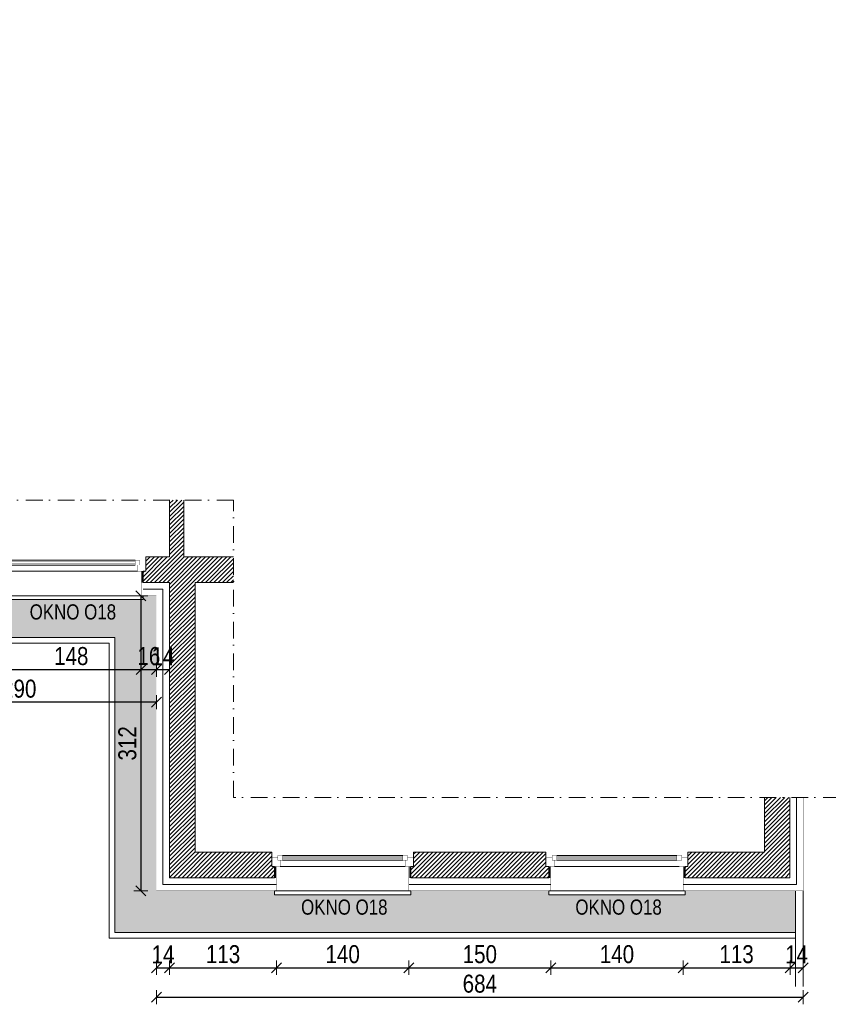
# Model space of a CAD drawing. Header units: millimetres. Extents: x 18880 to 99371, y -5529 to 27899.
# Tile 60 of 161: x 38165 to 39020, y 2758 to 3798. Entities that reach past the tile are written whole.
import ezdxf

# ---------------------------------------------------------------- set-up
doc = ezdxf.new("R2010")
doc.units = ezdxf.units.MM
doc.set_wipeout_variables(frame=1)
doc.linetypes.add('DASHED', pattern=[19.05, 12.7, -6.35])
doc.linetypes.add('Kropki i Kreski', pattern=[335.138881, 176.388884, -88.194442, 0, -70.555556])
for name, color, linetype, lineweight in [('AA_HATCH', 251, 'Continuous', 0), ('AA_IZOLACJA', 251, 'Continuous', 0), ('AA_OPIS', 2, 'Continuous', 0), ('AA_WIDOK', 254, 'Continuous', 0), ('AP wymiary', 40, 'Continuous', 0), ('K_SCIANY', 90, 'Continuous', 20)]:
    doc.layers.add(name, color=color, linetype=linetype, lineweight=lineweight)
doc.layers.add('Okna ArchiCADa', color=7, linetype='Continuous')
doc.styles.add('1', font='ARIALN.TTF')
doc.styles.add('ARIAL', font='arial.ttf')
doc.linetypes.add('STYROPIAN', pattern='A,0.000141,[1,styropian.shx,S=1,R=0,X=0,Y=0],-14.102004', length=14.102145)
doc.dimstyles.new('1_50', dxfattribs={"dimscale": 10, "dimtxt": 1.9, "dimasz": 0.005, "dimexe": 0, "dimexo": 0, "dimgap": 0.45, "dimtad": 1, "dimdec": 4, "dimrnd": 0.5, "dimdsep": 46, "dimtxsty": '1', "dimblk1": 'DIM01', "dimblk2": 'DIM01', "dimsah": 1, "dimcen": 2, "dimdle": 25, "dimse1": 1, "dimse2": 1, "dimclrd": 1, "dimclrt": 2, "dimadec": 0, "dimazin": 0, "dimtfac": 0.66665, "dimtdec": 4, "dimtix": 1, "dimtmove": 0, "dimatfit": 3, "dimldrblk": 'DIM01', "dimfxl": 0, "dimtolj": 1, "dimtzin": 0, "dimarcsym": 0})

# ---------------------------------------------------------------- blocks, each defined once
blk = doc.blocks.new('O1 rozwierane 12_82')
at = {"layer": 'AA_WIDOK', "color": 4}
blk.add_lwpolyline([(720, 260), (720, 300), (-720, 300), (-720, 260)], dxfattribs=at)
at = {"layer": 'AA_WIDOK', "linetype": 'DASHED', "ltscale": 0.5}
blk.add_lwpolyline([(720, 260), (-720, 260)], dxfattribs=at)
at = {"layer": 'AA_WIDOK', "color": 4, "const_width": 3}
for points in [[(-750, -90), (-750, 0)], [(750, 0), (750, -90)]]:
    blk.add_lwpolyline(points, dxfattribs=at)
at = {"color": 4}
blk.add_wipeout([(-635, -115), (-635, -65), (-660, -65), (-660, 0), (660, 0), (660, -65), (635, -65), (635, -115)], dxfattribs=at).dxf.layer = 'AA_WIDOK'
at = {"layer": 'AA_WIDOK', "color": 4, "const_width": 3}
for points in [[(-750, 0), (-660, 0)], [(-660, 0), (-660, -65)], [(660, -65), (660, 0)], [(660, 0), (750, 0)], [(-685, -90), (-750, -90)], [(-660, -65), (-685, -65)], [(-685, -65), (-685, -90)], [(-685, -65), (-635, -65)], [(-685, -115), (-685, -65)], [(-635, -65), (-635, -115)], [(635, -80), (-635, -80)], [(635, -90), (-635, -90)], [(635, -100), (-635, -100)], [(635, -115), (635, -65)], [(635, -65), (685, -65)], [(685, -65), (660, -65)], [(685, -90), (685, -65)], [(685, -65), (685, -115)], [(750, -90), (685, -90)], [(-635, -115), (-685, -115)], [(685, -115), (635, -115)]]:
    blk.add_lwpolyline(points, dxfattribs=at)
at = {"layer": 'AA_WIDOK', "color": 4}
for points in [[(-660, 0), (660, 0)], [(635, -65), (-635, -65)], [(635, -115), (-635, -115)], [(635, -115), (-635, -115)]]:
    blk.add_lwpolyline(points, dxfattribs=at)
blk = doc.blocks.new('O1 rozwierane 12_83')
at = {"layer": 'AA_WIDOK', "color": 4}
blk.add_lwpolyline([(760, 260), (760, 300), (-760, 300), (-760, 260)], dxfattribs=at)
at = {"layer": 'AA_WIDOK', "linetype": 'DASHED', "ltscale": 0.5}
blk.add_lwpolyline([(760, 260), (-760, 260)], dxfattribs=at)
at = {"layer": 'AA_WIDOK', "color": 4, "const_width": 3}
for points in [[(-790, -90), (-790, 0)], [(790, 0), (790, -90)]]:
    blk.add_lwpolyline(points, dxfattribs=at)
at = {"color": 4}
blk.add_wipeout([(-675, -115), (-675, -65), (-700, -65), (-700, 0), (700, 0), (700, -65), (675, -65), (675, -115)], dxfattribs=at).dxf.layer = 'AA_WIDOK'
at = {"layer": 'AA_WIDOK', "color": 4, "const_width": 3}
for points in [[(-790, 0), (-700, 0)], [(-700, 0), (-700, -65)], [(700, -65), (700, 0)], [(700, 0), (790, 0)], [(-725, -90), (-790, -90)], [(-700, -65), (-725, -65)], [(-725, -65), (-725, -90)], [(-725, -65), (-675, -65)], [(-725, -115), (-725, -65)], [(-675, -65), (-675, -115)], [(675, -80), (-675, -80)], [(675, -90), (-675, -90)], [(675, -100), (-675, -100)], [(675, -115), (675, -65)], [(675, -65), (725, -65)], [(725, -65), (700, -65)], [(725, -90), (725, -65)], [(725, -65), (725, -115)], [(790, -90), (725, -90)], [(-675, -115), (-725, -115)], [(725, -115), (675, -115)]]:
    blk.add_lwpolyline(points, dxfattribs=at)
at = {"layer": 'AA_WIDOK', "color": 4}
for points in [[(-700, 0), (700, 0)], [(675, -65), (-675, -65)], [(675, -115), (-675, -115)], [(675, -115), (-675, -115)]]:
    blk.add_lwpolyline(points, dxfattribs=at)
blk = doc.blocks.new('DIM01')
at = {"color": 2}
blk.add_line((-106, -106), (106, 106), dxfattribs=at)
blk.add_line((0, -150), (0, 150))
blk = doc.blocks.new('*D943')
at = {"layer": 'AP wymiary', "color": 1, "lineweight": -2, "transparency": 16777216}
blk.add_line((38145.2, 3111.3), (38293.1, 3111.3), dxfattribs=at)
at = {"layer": 'Defpoints', "color": 0, "transparency": 16777216}
for p in [(38145.2, 3196.3), (38293.2, 3196.3), (38293.2, 3111.3)]:
    blk.add_point(p, dxfattribs=at)
at = {"layer": 'AP wymiary', "color": 1, "lineweight": -2, "transparency": 16777216, "xscale": 0.05, "yscale": 0.05, "zscale": 0.05, "rotation": 180}
blk.add_blockref('DIM01', (38145.2, 3111.3), dxfattribs=at)
at = {"layer": 'AP wymiary', "color": 1, "lineweight": -2, "transparency": 16777216, "xscale": 0.05, "yscale": 0.05, "zscale": 0.05}
blk.add_blockref('DIM01', (38293.2, 3111.3), dxfattribs=at)
at = {"layer": 'AP wymiary', "color": 2, "transparency": 16777216, "insert": (38219.2, 3125.5), "char_height": 19, "attachment_point": 5, "style": '1'}
blk.add_mtext('\\A1;148', dxfattribs=at)
blk = doc.blocks.new('*D944')
at = {"layer": 'AP wymiary', "color": 1, "lineweight": -2, "transparency": 16777216}
for p, q in [((38293.1, 3111.3), (38293.1, 3111.3)), ((38293.2, 3111.3), (38309.2, 3111.3)), ((38309.2, 3111.3), (38309.3, 3111.3))]:
    blk.add_line(p, q, dxfattribs=at)
at = {"layer": 'Defpoints', "color": 0, "transparency": 16777216}
for p in [(38293.2, 3196.3), (38309.2, 3189.3), (38309.2, 3111.3)]:
    blk.add_point(p, dxfattribs=at)
at = {"layer": 'AP wymiary', "color": 1, "lineweight": -2, "transparency": 16777216, "xscale": 0.05, "yscale": 0.05, "zscale": 0.05}
blk.add_blockref('DIM01', (38293.2, 3111.3), dxfattribs=at)
at = {"layer": 'AP wymiary', "color": 1, "lineweight": -2, "transparency": 16777216, "xscale": 0.05, "yscale": 0.05, "zscale": 0.05, "rotation": 180}
blk.add_blockref('DIM01', (38309.2, 3111.3), dxfattribs=at)
at = {"layer": 'AP wymiary', "color": 2, "transparency": 16777216, "insert": (38301.2, 3125.5), "char_height": 19, "attachment_point": 5, "style": '1'}
blk.add_mtext('\\A1;16', dxfattribs=at)
blk = doc.blocks.new('*D945')
at = {"layer": 'AP wymiary', "color": 1, "lineweight": -2, "transparency": 16777216}
for p, q in [((38309.1, 3111.3), (38309.1, 3111.3)), ((38309.2, 3111.3), (38323.2, 3111.3)), ((38323.2, 3111.3), (38323.3, 3111.3))]:
    blk.add_line(p, q, dxfattribs=at)
at = {"layer": 'Defpoints', "color": 0, "transparency": 16777216}
for p in [(38323.2, 3203.3), (38309.2, 3189.3), (38323.2, 3111.3)]:
    blk.add_point(p, dxfattribs=at)
at = {"layer": 'AP wymiary', "color": 1, "lineweight": -2, "transparency": 16777216, "xscale": 0.05, "yscale": 0.05, "zscale": 0.05}
blk.add_blockref('DIM01', (38309.2, 3111.3), dxfattribs=at)
at = {"layer": 'AP wymiary', "color": 1, "lineweight": -2, "transparency": 16777216, "xscale": 0.05, "yscale": 0.05, "zscale": 0.05, "rotation": 180}
blk.add_blockref('DIM01', (38323.2, 3111.3), dxfattribs=at)
at = {"layer": 'AP wymiary', "color": 2, "transparency": 16777216, "insert": (38316.2, 3125.4), "char_height": 19, "attachment_point": 5, "style": '1'}
blk.add_mtext('\\A1;14', dxfattribs=at)
blk = doc.blocks.new('*D946')
at = {"layer": 'AP wymiary', "color": 1, "lineweight": -2, "transparency": 16777216}
blk.add_line((38309.1, 3076.8), (38019.2, 3076.8), dxfattribs=at)
at = {"layer": 'Defpoints', "color": 0, "transparency": 16777216}
for p in [(38019.2, 3189.3), (38309.2, 3189.3), (38019.2, 3076.8)]:
    blk.add_point(p, dxfattribs=at)
at = {"layer": 'AP wymiary', "color": 1, "lineweight": -2, "transparency": 16777216, "xscale": 0.05, "yscale": 0.05, "zscale": 0.05, "rotation": 180}
blk.add_blockref('DIM01', (38019.2, 3076.8), dxfattribs=at)
at = {"layer": 'AP wymiary', "color": 1, "lineweight": -2, "transparency": 16777216, "xscale": 0.05, "yscale": 0.05, "zscale": 0.05}
blk.add_blockref('DIM01', (38309.2, 3076.8), dxfattribs=at)
at = {"layer": 'AP wymiary', "color": 2, "transparency": 16777216, "insert": (38164.2, 3091), "char_height": 19, "attachment_point": 5, "style": '1'}
blk.add_mtext('\\A1;290', dxfattribs=at)
blk = doc.blocks.new('*D948')
at = {"layer": 'AP wymiary', "color": 1, "lineweight": -2, "transparency": 16777216}
blk.add_line((38292.8, 3189.3), (38292.8, 2877.4), dxfattribs=at)
at = {"layer": 'Defpoints', "color": 0, "transparency": 16777216}
for p in [(38309.2, 3189.3), (38292.8, 2877.3), (38309.2, 2877.3)]:
    blk.add_point(p, dxfattribs=at)
at = {"layer": 'AP wymiary', "color": 1, "lineweight": -2, "transparency": 16777216, "xscale": 0.05, "yscale": 0.05, "zscale": 0.05}
for p, rotation in [((38292.8, 3189.3), 90), ((38292.8, 2877.3), 270)]:
    blk.add_blockref('DIM01', p, dxfattribs=dict(at, rotation=rotation))
at = {"layer": 'AP wymiary', "color": 2, "transparency": 16777216, "insert": (38278.6, 3033.3), "char_height": 19, "attachment_point": 5, "rotation": 90, "style": '1'}
blk.add_mtext('\\A1;312', dxfattribs=at)
blk = doc.blocks.new('*D949')
at = {"layer": 'AP wymiary', "color": 1, "lineweight": -2, "transparency": 16777216}
for p, q in [((38309.1, 2796.2), (38309.1, 2796.2)), ((38309.2, 2796.2), (38323.2, 2796.2)), ((38323.2, 2796.2), (38323.3, 2796.2))]:
    blk.add_line(p, q, dxfattribs=at)
at = {"layer": 'Defpoints', "color": 0, "transparency": 16777216}
for p in [(38323.2, 2891.3), (38309.2, 2877.3), (38323.2, 2796.2)]:
    blk.add_point(p, dxfattribs=at)
at = {"layer": 'AP wymiary', "color": 1, "lineweight": -2, "transparency": 16777216, "xscale": 0.05, "yscale": 0.05, "zscale": 0.05}
blk.add_blockref('DIM01', (38309.2, 2796.2), dxfattribs=at)
at = {"layer": 'AP wymiary', "color": 1, "lineweight": -2, "transparency": 16777216, "xscale": 0.05, "yscale": 0.05, "zscale": 0.05, "rotation": 180}
blk.add_blockref('DIM01', (38323.2, 2796.2), dxfattribs=at)
at = {"layer": 'AP wymiary', "color": 2, "transparency": 16777216, "insert": (38316.2, 2810.2), "char_height": 19, "attachment_point": 5, "style": '1'}
blk.add_mtext('\\A1;14', dxfattribs=at)
blk = doc.blocks.new('*D950')
at = {"layer": 'AP wymiary', "color": 1, "lineweight": -2, "transparency": 16777216}
blk.add_line((38323.2, 2796.2), (38436.1, 2796.2), dxfattribs=at)
at = {"layer": 'Defpoints', "color": 0, "transparency": 16777216}
for p in [(38323.2, 2891.3), (38436.2, 2884.3), (38436.2, 2796.2)]:
    blk.add_point(p, dxfattribs=at)
at = {"layer": 'AP wymiary', "color": 1, "lineweight": -2, "transparency": 16777216, "xscale": 0.05, "yscale": 0.05, "zscale": 0.05, "rotation": 180}
blk.add_blockref('DIM01', (38323.2, 2796.2), dxfattribs=at)
at = {"layer": 'AP wymiary', "color": 1, "lineweight": -2, "transparency": 16777216, "xscale": 0.05, "yscale": 0.05, "zscale": 0.05}
blk.add_blockref('DIM01', (38436.2, 2796.2), dxfattribs=at)
at = {"layer": 'AP wymiary', "color": 2, "transparency": 16777216, "insert": (38379.7, 2810.4), "char_height": 19, "attachment_point": 5, "style": '1'}
blk.add_mtext('\\A1;113', dxfattribs=at)
blk = doc.blocks.new('*D951')
at = {"layer": 'AP wymiary', "color": 1, "lineweight": -2, "transparency": 16777216}
blk.add_line((38436.2, 2796.2), (38576.1, 2796.2), dxfattribs=at)
at = {"layer": 'Defpoints', "color": 0, "transparency": 16777216}
for p in [(38436.2, 2884.3), (38576.2, 2884.3), (38576.2, 2796.2)]:
    blk.add_point(p, dxfattribs=at)
at = {"layer": 'AP wymiary', "color": 1, "lineweight": -2, "transparency": 16777216, "xscale": 0.05, "yscale": 0.05, "zscale": 0.05, "rotation": 180}
blk.add_blockref('DIM01', (38436.2, 2796.2), dxfattribs=at)
at = {"layer": 'AP wymiary', "color": 1, "lineweight": -2, "transparency": 16777216, "xscale": 0.05, "yscale": 0.05, "zscale": 0.05}
blk.add_blockref('DIM01', (38576.2, 2796.2), dxfattribs=at)
at = {"layer": 'AP wymiary', "color": 2, "transparency": 16777216, "insert": (38506.2, 2810.4), "char_height": 19, "attachment_point": 5, "style": '1'}
blk.add_mtext('\\A1;140', dxfattribs=at)
blk = doc.blocks.new('*D952')
at = {"layer": 'AP wymiary', "color": 1, "lineweight": -2, "transparency": 16777216}
blk.add_line((38576.2, 2796.2), (38726.1, 2796.2), dxfattribs=at)
at = {"layer": 'Defpoints', "color": 0, "transparency": 16777216}
for p in [(38576.2, 2884.3), (38726.2, 2884.3), (38726.2, 2796.2)]:
    blk.add_point(p, dxfattribs=at)
at = {"layer": 'AP wymiary', "color": 1, "lineweight": -2, "transparency": 16777216, "xscale": 0.05, "yscale": 0.05, "zscale": 0.05, "rotation": 180}
blk.add_blockref('DIM01', (38576.2, 2796.2), dxfattribs=at)
at = {"layer": 'AP wymiary', "color": 1, "lineweight": -2, "transparency": 16777216, "xscale": 0.05, "yscale": 0.05, "zscale": 0.05}
blk.add_blockref('DIM01', (38726.2, 2796.2), dxfattribs=at)
at = {"layer": 'AP wymiary', "color": 2, "transparency": 16777216, "insert": (38651.2, 2810.4), "char_height": 19, "attachment_point": 5, "style": '1'}
blk.add_mtext('\\A1;150', dxfattribs=at)
blk = doc.blocks.new('*D953')
at = {"layer": 'AP wymiary', "color": 1, "lineweight": -2, "transparency": 16777216}
blk.add_line((38726.2, 2796.2), (38866.1, 2796.2), dxfattribs=at)
at = {"layer": 'Defpoints', "color": 0, "transparency": 16777216}
for p in [(38726.2, 2884.3), (38866.2, 2884.3), (38866.2, 2796.2)]:
    blk.add_point(p, dxfattribs=at)
at = {"layer": 'AP wymiary', "color": 1, "lineweight": -2, "transparency": 16777216, "xscale": 0.05, "yscale": 0.05, "zscale": 0.05, "rotation": 180}
blk.add_blockref('DIM01', (38726.2, 2796.2), dxfattribs=at)
at = {"layer": 'AP wymiary', "color": 1, "lineweight": -2, "transparency": 16777216, "xscale": 0.05, "yscale": 0.05, "zscale": 0.05}
blk.add_blockref('DIM01', (38866.2, 2796.2), dxfattribs=at)
at = {"layer": 'AP wymiary', "color": 2, "transparency": 16777216, "insert": (38796.2, 2810.4), "char_height": 19, "attachment_point": 5, "style": '1'}
blk.add_mtext('\\A1;140', dxfattribs=at)
blk = doc.blocks.new('*D954')
at = {"layer": 'AP wymiary', "color": 1, "lineweight": -2, "transparency": 16777216}
blk.add_line((38866.2, 2796.2), (38979.1, 2796.2), dxfattribs=at)
at = {"layer": 'Defpoints', "color": 0, "transparency": 16777216}
for p in [(38866.2, 2884.3), (38979.2, 2891.3), (38979.2, 2796.2)]:
    blk.add_point(p, dxfattribs=at)
at = {"layer": 'AP wymiary', "color": 1, "lineweight": -2, "transparency": 16777216, "xscale": 0.05, "yscale": 0.05, "zscale": 0.05, "rotation": 180}
blk.add_blockref('DIM01', (38866.2, 2796.2), dxfattribs=at)
at = {"layer": 'AP wymiary', "color": 1, "lineweight": -2, "transparency": 16777216, "xscale": 0.05, "yscale": 0.05, "zscale": 0.05}
blk.add_blockref('DIM01', (38979.2, 2796.2), dxfattribs=at)
at = {"layer": 'AP wymiary', "color": 2, "transparency": 16777216, "insert": (38922.7, 2810.4), "char_height": 19, "attachment_point": 5, "style": '1'}
blk.add_mtext('\\A1;113', dxfattribs=at)
blk = doc.blocks.new('*D955')
at = {"layer": 'AP wymiary', "color": 1, "lineweight": -2, "transparency": 16777216}
for p, q in [((38979.1, 2796.2), (38979.1, 2796.2)), ((38979.2, 2796.2), (38993.2, 2796.2)), ((38993.2, 2796.2), (38993.3, 2796.2))]:
    blk.add_line(p, q, dxfattribs=at)
at = {"layer": 'Defpoints', "color": 0, "transparency": 16777216}
for p in [(38979.2, 2891.3), (38993.2, 2877.3), (38993.2, 2796.2)]:
    blk.add_point(p, dxfattribs=at)
at = {"layer": 'AP wymiary', "color": 1, "lineweight": -2, "transparency": 16777216, "xscale": 0.05, "yscale": 0.05, "zscale": 0.05}
blk.add_blockref('DIM01', (38979.2, 2796.2), dxfattribs=at)
at = {"layer": 'AP wymiary', "color": 1, "lineweight": -2, "transparency": 16777216, "xscale": 0.05, "yscale": 0.05, "zscale": 0.05, "rotation": 180}
blk.add_blockref('DIM01', (38993.2, 2796.2), dxfattribs=at)
at = {"layer": 'AP wymiary', "color": 2, "transparency": 16777216, "insert": (38986.2, 2810.2), "char_height": 19, "attachment_point": 5, "style": '1'}
blk.add_mtext('\\A1;14', dxfattribs=at)
blk = doc.blocks.new('*D956')
at = {"layer": 'AP wymiary', "color": 1, "lineweight": -2, "transparency": 16777216}
blk.add_line((38309.2, 2765), (38993.1, 2765), dxfattribs=at)
at = {"layer": 'Defpoints', "color": 0, "transparency": 16777216}
for p in [(38309.2, 2877.3), (38993.2, 2877.3), (38993.2, 2765)]:
    blk.add_point(p, dxfattribs=at)
at = {"layer": 'AP wymiary', "color": 1, "lineweight": -2, "transparency": 16777216, "xscale": 0.05, "yscale": 0.05, "zscale": 0.05, "rotation": 180}
blk.add_blockref('DIM01', (38309.2, 2765), dxfattribs=at)
at = {"layer": 'AP wymiary', "color": 1, "lineweight": -2, "transparency": 16777216, "xscale": 0.05, "yscale": 0.05, "zscale": 0.05}
blk.add_blockref('DIM01', (38993.2, 2765), dxfattribs=at)
at = {"layer": 'AP wymiary', "color": 2, "transparency": 16777216, "insert": (38651.2, 2779.2), "char_height": 19, "attachment_point": 5, "style": '1'}
blk.add_mtext('\\A1;684', dxfattribs=at)

msp = doc.modelspace()

# ---------------------------------------------------------------- hatches: boundary and pattern name
at = {"layer": 'AA_HATCH'}
h = msp.add_hatch(dxfattribs=at)
h.set_pattern_fill('ANSI31', color=256)
h.paths.add_polyline_path([(37601.15638, 3636.82741), (37589.15638, 3636.82741), (37589.15638, 3633.82741), (37580.15638, 3633.82741), (37573.15638, 3633.82741), (37509.50714, 3633.82741), (37509.50714, 3617.82741), (37573.15638, 3617.82741), (37573.15638, 3593.82741), (37580.15638, 3593.82741), (37589.15638, 3593.82741), (37589.15638, 3590.82741), (37601.15638, 3590.82741)])
h.paths.add_polyline_path([(38060.15638, 3739.32741), (38091.37322, 3739.32741), (38091.37322, 3756.32741), (38060.15638, 3756.32741), (38060.15638, 3798.20454), (38033.15638, 3798.20454), (38033.15638, 3750.32741), (37601.15638, 3750.32741), (37601.15638, 3798.20454), (37573.15638, 3798.20454), (37573.15638, 3714.32741), (37580.15638, 3714.32741), (37589.15638, 3714.32741), (37589.15638, 3711.32741), (37601.15638, 3711.32741), (37601.15638, 3723.32741), (38033.15638, 3723.32741), (38033.15638, 3203.32741), (38143.15638, 3203.32741), (38143.15638, 3215.32741), (38140.15638, 3215.32741), (38140.15638, 3224.32741), (38140.15638, 3230.32741), (38060.15638, 3230.32741)])
h.paths.add_polyline_path([(38390.6718, 3230.32741), (38338.15638, 3230.32741), (38338.15638, 3290.51036), (38323.15638, 3290.51036), (38323.15638, 3230.32741), (38298.15638, 3230.32741), (38298.15638, 3224.32741), (38298.15638, 3215.32741), (38295.15638, 3215.32741), (38295.15638, 3203.32741), (38323.15638, 3203.32741), (38323.15638, 2891.32741), (38434.15638, 2891.32741), (38434.15638, 2903.32741), (38431.15638, 2903.32741), (38431.15638, 2912.32741), (38431.15638, 2918.32741), (38350.15638, 2918.32741), (38350.15638, 3203.32741), (38390.6718, 3203.32741)])
h.paths.add_polyline_path([(38721.15638, 2912.32741), (38721.15638, 2918.32741), (38581.15638, 2918.32741), (38581.15638, 2912.32741), (38581.15638, 2903.32741), (38578.15638, 2903.32741), (38578.15638, 2891.32741), (38724.15638, 2891.32741), (38724.15638, 2903.32741), (38721.15638, 2903.32741)])
h.paths.add_polyline_path([(38979.15638, 2976.22345), (38952.15638, 2976.22345), (38952.15638, 2918.32741), (38871.15638, 2918.32741), (38871.15638, 2912.32741), (38871.15638, 2903.32741), (38868.15638, 2903.32741), (38868.15638, 2891.32741), (38979.15638, 2891.32741)])

# ---------------------------------------------------------------- linework, layer by layer
for points in [[(38985.15638, 2877.32741), (38985.15638, 2776.30511)], [(38993.15638, 2877.32741), (38993.15638, 2776.30511)]]:
    msp.add_lwpolyline(points, dxfattribs=at)
at = {"layer": 'K_SCIANY'}
for points in [[(38323.15638, 3290.51036), (38323.15638, 3230.32741)], [(38338.15638, 3230.32741), (38338.15638, 3290.51036)], [(38390.6718, 3230.32741), (38338.15638, 3230.32741)], [(38952.15638, 2976.22345), (38952.15638, 2918.32741), (38871.15638, 2918.32741), (38871.15638, 2912.32741), (38871.15638, 2903.32741), (38868.15638, 2903.32741), (38868.15638, 2891.32741), (38979.15638, 2891.32741), (38979.15638, 2976.22345)]]:
    msp.add_lwpolyline(points, dxfattribs=at)
msp.add_lwpolyline([(38724.15638, 2891.32741), (38724.15638, 2903.32741), (38721.15638, 2903.32741), (38721.15638, 2912.32741), (38721.15638, 2918.32741), (38581.15638, 2918.32741), (38581.15638, 2912.32741), (38581.15638, 2903.32741), (38578.15638, 2903.32741), (38578.15638, 2891.32741)], close=True, dxfattribs=at)

# ---------------------------------------------------------------- dimensions: what is measured, and where the dimension line sits
at = {"layer": 'AP wymiary'}
dim = msp.add_linear_dim(base=(38323.15638, 2796.20258), p1=(38309.15638, 2877.32741), p2=(38323.15638, 2891.32741), dimstyle='1_50', dxfattribs=at)
dim.commit()
dim.dimension.update_dxf_attribs({"geometry": '*D949', "text_midpoint": (38316.15638, 2810.24146)})
dim = msp.add_linear_dim(base=(38993.15638, 2796.20258), p1=(38979.15638, 2891.32741), p2=(38993.15638, 2877.32741), dimstyle='1_50', override={"dimtmove": 1}, dxfattribs=at)
dim.commit()
dim.dimension.update_dxf_attribs({"geometry": '*D955', "text_midpoint": (38986.15638, 2810.24146)})

# ---------------------------------------------------------------- next in the draw order: block references
at = {"layer": 'Okna ArchiCADa', "linetype": 'Continuous', "xscale": 0.1, "yscale": 0.1, "zscale": 0.1, "rotation": 180}
for p in [(38506.15638, 2903.32741), (38796.15638, 2903.32741)]:
    msp.add_blockref('O1 rozwierane 12_82', p, dxfattribs=at)

# ---------------------------------------------------------------- next in the draw order: linework, layer by layer
at = {"layer": 'AA_IZOLACJA', "linetype": 'STYROPIAN', "ltscale": 1.4}
for points in [[(38866.15638, 2884.32741), (38986.15638, 2884.32741), (38986.15638, 2976.22345)], [(38576.15638, 2884.32741), (38726.15638, 2884.32741)]]:
    msp.add_lwpolyline(points, dxfattribs=at)
at = {"layer": 'AA_IZOLACJA', "linetype": 'STYROPIAN', "ltscale": 0.2}
for points in [[(38435.15638, 2891.32741), (38435.15638, 2903.32741)], [(38577.15638, 2891.32741), (38577.15638, 2903.32741)], [(38725.15638, 2891.32741), (38725.15638, 2903.32741)], [(38867.15638, 2891.32741), (38867.15638, 2903.32741)]]:
    msp.add_lwpolyline(points, dxfattribs=at)
at = {"layer": 'AA_WIDOK', "const_width": 0.3}
for points in [[(38866.15638, 2877.32741), (38993.15638, 2877.32741), (38993.15638, 2976.22345)], [(38436.15638, 2877.32741), (38436.15638, 2903.32741)], [(38576.15638, 2877.32741), (38576.15638, 2903.32741)], [(38726.15638, 2877.32741), (38726.15638, 2903.32741)], [(38866.15638, 2877.32741), (38866.15638, 2903.32741)], [(38576.15638, 2877.32741), (38726.15638, 2877.32741)]]:
    msp.add_lwpolyline(points, dxfattribs=at)
at = {"layer": 'K_SCIANY'}
msp.add_lwpolyline([(38323.15638, 3230.32741), (38298.15638, 3230.32741), (38298.15638, 3224.32741), (38298.15638, 3215.32741), (38295.15638, 3215.32741), (38295.15638, 3203.32741), (38323.15638, 3203.32741), (38323.15638, 2891.32741), (38434.15638, 2891.32741), (38434.15638, 2903.32741), (38431.15638, 2903.32741), (38431.15638, 2912.32741), (38431.15638, 2918.32741), (38350.15638, 2918.32741), (38350.15638, 3203.32741), (38390.6718, 3203.32741)], dxfattribs=at)

# ---------------------------------------------------------------- next in the draw order: texts
at = {"layer": 'AA_OPIS', "char_height": 16, "width": 300, "attachment_point": 2, "style": 'ARIAL'}
for insert in [(38507.92141, 2868.26827), (38797.92141, 2868.26827)]:
    msp.add_mtext('{\\W0.8;OKNO O18}', dxfattribs=dict(at, insert=insert))

# ---------------------------------------------------------------- next in the draw order: dimensions: what is measured, and where the dimension line sits
at = {"layer": 'AP wymiary'}
for base, p1, p2, picture, middle in [((38436.15638, 2796.20258), (38323.15638, 2891.32741), (38436.15638, 2884.32741), '*D950', (38379.65638, 2810.40347)), ((38576.15638, 2796.20258), (38436.15638, 2884.32741), (38576.15638, 2884.32741), '*D951', (38506.15638, 2810.40347)), ((38726.15638, 2796.20258), (38576.15638, 2884.32741), (38726.15638, 2884.32741), '*D952', (38651.15638, 2810.40347)), ((38866.15638, 2796.20258), (38726.15638, 2884.32741), (38866.15638, 2884.32741), '*D953', (38796.15638, 2810.40347)), ((38979.15638, 2796.20258), (38866.15638, 2884.32741), (38979.15638, 2891.32741), '*D954', (38922.65638, 2810.40347))]:
    dim = msp.add_linear_dim(base=base, p1=p1, p2=p2, dimstyle='1_50', override={"dimtmove": 1}, dxfattribs=at)
    dim.commit()
    dim.dimension.update_dxf_attribs({"geometry": picture, "text_midpoint": middle})
dim = msp.add_linear_dim(base=(38993.15638, 2765.02438), p1=(38309.15638, 2877.32741), p2=(38993.15638, 2877.32741), dimstyle='1_50', dxfattribs=at)
dim.commit()
dim.dimension.update_dxf_attribs({"geometry": '*D956', "text_midpoint": (38651.15638, 2779.22527)})

# ---------------------------------------------------------------- next in the draw order: block references
at = {"layer": 'Okna ArchiCADa', "linetype": 'Continuous', "xscale": 0.1, "yscale": 0.1, "zscale": 0.1, "rotation": 180}
msp.add_blockref('O1 rozwierane 12_83', (38219.15638, 3215.32741), dxfattribs=at)

# ---------------------------------------------------------------- next in the draw order: hatches: boundary and pattern name
at = {"layer": 'AA_HATCH'}
h = msp.add_hatch(dxfattribs=at)
h.set_pattern_fill('AR-CONC', color=256, scale=0.1)
h.paths.add_polyline_path([(38019.15638, 3709.32741), (37619.15638, 3709.32741), (37619.15638, 3636.82741), (37615.15638, 3636.82741), (37615.15638, 3590.82741), (37619.15638, 3590.82741), (37619.15638, 3534.12908), (37659.15638, 3534.12908), (37659.15638, 3665.32741), (37975.15638, 3665.32741), (37975.15638, 3145.32741), (38265.15638, 3145.32741), (38265.15638, 2833.32741), (38985.15638, 2833.32741), (38985.15638, 2877.32741), (38868.15638, 2877.32741), (38868.15638, 2873.32741), (38724.15638, 2873.32741), (38724.15638, 2877.32741), (38578.15638, 2877.32741), (38578.15638, 2873.32741), (38434.15638, 2873.32741), (38434.15638, 2877.32741), (38309.15638, 2877.32741), (38309.15638, 3189.32741), (38295.15638, 3189.32741), (38295.15638, 3185.32741), (38143.15638, 3185.32741), (38143.15638, 3189.32741), (38019.15638, 3189.32741)])
h.paths.add_polyline_path([(38171.1697, 3155.24781), (38270.59453, 3155.24781), (38270.59453, 3188.21916), (38171.1697, 3188.21916)], flags=24)
h.paths.add_polyline_path([(38458.1697, 2843.24781), (38557.59453, 2843.24781), (38557.59453, 2876.21916), (38458.1697, 2876.21916)], flags=24)
h.paths.add_polyline_path([(38748.1697, 2843.24781), (38847.59453, 2843.24781), (38847.59453, 2876.21916), (38748.1697, 2876.21916)], flags=24)

# ---------------------------------------------------------------- next in the draw order: linework, layer by layer
for points in [[(38985.15638, 2833.32741), (38265.15638, 2833.32741), (38265.15638, 3145.32741), (37975.15638, 3145.32741), (37975.15638, 3665.32741), (37659.15638, 3665.32741), (37659.15638, 3534.12908)], [(38985.15638, 2827.32741), (38259.15638, 2827.32741), (38259.15638, 3139.32741), (37969.15638, 3139.32741), (37969.15638, 3659.32741), (37665.15638, 3659.32741), (37665.15638, 3534.12908)]]:
    msp.add_lwpolyline(points, dxfattribs=at)
at = {"layer": 'AA_IZOLACJA', "linetype": 'STYROPIAN', "ltscale": 0.2}
msp.add_lwpolyline([(38294.15638, 3203.32741), (38294.15638, 3215.32741)], dxfattribs=at)
at = {"layer": 'AA_IZOLACJA', "linetype": 'STYROPIAN', "ltscale": 1.4}
msp.add_lwpolyline([(38295.15638, 3196.32741), (38316.15638, 3196.32741), (38316.15638, 2884.32741), (38436.15638, 2884.32741)], dxfattribs=at)
at = {"layer": 'AA_OPIS', "linetype": 'Kropki i Kreski', "ltscale": 0.1}
msp.add_lwpolyline([(39065.48777, 2976.22345), (38390.6718, 2976.22345), (38390.6718, 3290.51036), (38091.37322, 3290.51036), (38091.37322, 3798.20454), (37509.50714, 3798.20454), (37509.50714, 3534.12908), (37838.9394, 3534.12908)], dxfattribs=at)
at = {"layer": 'AA_WIDOK', "const_width": 0.3}
for points in [[(38293.15638, 3189.32741), (38293.15638, 3215.32741)], [(38295.15638, 3189.32741), (38309.15638, 3189.32741), (38309.15638, 2877.32741), (38436.15638, 2877.32741)]]:
    msp.add_lwpolyline(points, dxfattribs=at)

# ---------------------------------------------------------------- next in the draw order: texts
at = {"layer": 'AA_OPIS', "insert": (38220.92141, 3180.26827), "char_height": 16, "width": 300, "attachment_point": 2, "style": 'ARIAL'}
msp.add_mtext('{\\W0.8;OKNO O18}', dxfattribs=at)

# ---------------------------------------------------------------- next in the draw order: dimensions: what is measured, and where the dimension line sits
at = {"layer": 'AP wymiary'}
for base, p1, p2, picture, middle in [((38293.15638, 3111.32218), (38145.15638, 3196.32741), (38293.15638, 3196.32741), '*D943', (38219.15638, 3125.52307)), ((38309.15638, 3111.32218), (38293.15638, 3196.32741), (38309.15638, 3189.32741), '*D944', (38301.15638, 3125.52307)), ((38323.15638, 3111.32218), (38309.15638, 3189.32741), (38323.15638, 3203.32741), '*D945', (38316.15638, 3125.36106))]:
    dim = msp.add_linear_dim(base=base, p1=p1, p2=p2, dimstyle='1_50', override={"dimtmove": 1}, dxfattribs=at)
    dim.commit()
    dim.dimension.update_dxf_attribs({"geometry": picture, "text_midpoint": middle})
dim = msp.add_linear_dim(base=(38019.15638, 3076.82066), p1=(38309.15638, 3189.32741), p2=(38019.15638, 3189.32741), dimstyle='1_50', dxfattribs=at)
dim.commit()
dim.dimension.update_dxf_attribs({"geometry": '*D946', "text_midpoint": (38164.15638, 3091.02155)})
dim = msp.add_linear_dim(base=(38292.80155, 2877.32741), p1=(38309.15638, 3189.32741), p2=(38309.15638, 2877.32741), angle=90, dimstyle='1_50', dxfattribs=at)
dim.commit()
dim.dimension.update_dxf_attribs({"geometry": '*D948', "text_midpoint": (38278.60066, 3033.32741)})

doc.saveas('drawing.dxf')
